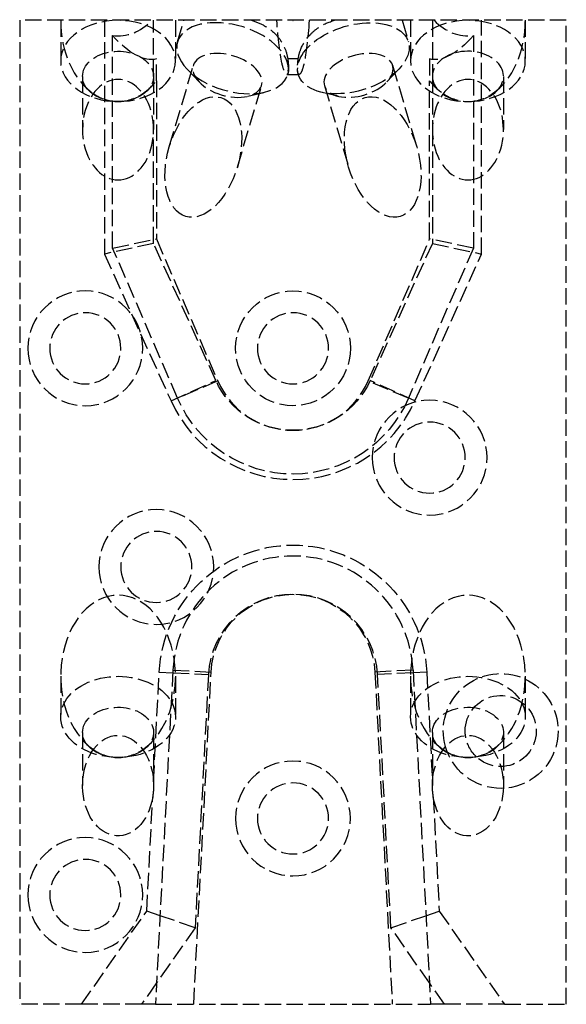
# Model space of a CAD drawing. Header units: millimetres. Extents: x -25 to 25, y -90 to 0.1.
import ezdxf

# ---------------------------------------------------------------- set-up
doc = ezdxf.new("R2010")
doc.units = ezdxf.units.MM
doc.header["$LTSCALE"] = 10
doc.linetypes.add('ALLCAD_Strich', pattern=[0.2, 0.15, -0.05])
doc.layers.add('BESCH_KONT_sich_schn_ansi_2d', color=40, linetype='Continuous')

msp = doc.modelspace()

# ---------------------------------------------------------------- linework, layer by layer
at = {"layer": 'BESCH_KONT_sich_schn_ansi_2d', "linetype": 'ALLCAD_Strich', "extrusion": (0, 1, -2.220446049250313e-16)}
for p, q in [((-25.00000000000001, 4.263256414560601e-14), (-25, -89.99999999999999)), ((25.00000000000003, -2.842170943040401e-14), (-25.00000000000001, 4.263256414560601e-14)), ((-21.24999999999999, 0), (-21.24999999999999, -3.71231060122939)), ((-12.75000000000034, -5.126524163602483), (-12.75000000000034, 0)), ((-10.74999999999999, 1.4210854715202e-14), (-10.74999999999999, -3.71231060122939)), ((-10.56097716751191, -1.976599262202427), (-9.975481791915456, 1.4210854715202e-14)), ((10.75000000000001, 0), (10.75000000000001, -3.71231060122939)), ((12.74999999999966, 0), (12.74999999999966, -5.126524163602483)), ((17.24999999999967, -21.37610492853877), (17.24999999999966, 0)), ((-17.25000000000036, -1.4210854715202e-14), (-17.25000000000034, -21.37610492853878)), ((-0.009844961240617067, -0.007131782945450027), (-0.009844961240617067, -0.004496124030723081)), ((-0.008139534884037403, -0.004496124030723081), (-0.008139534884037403, -0.007131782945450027)), ((-0.007131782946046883, -0.001782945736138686), (-0.006356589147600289, -0.001782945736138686)), ((-0.006356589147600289, -0.009844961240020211), (-0.007131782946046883, -0.009844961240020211)), ((-0.006511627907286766, -0.003333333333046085), (-0.006976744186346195, -0.003333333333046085)), ((-0.006976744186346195, -0.008294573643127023), (-0.006511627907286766, -0.008294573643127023)), ((-0.005348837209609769, -0.007131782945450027), (-0.005348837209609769, -0.004496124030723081)), ((-0.003643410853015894, -0.004496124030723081), (-0.003643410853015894, -0.007131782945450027)), ((-0.002713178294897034, -0.009689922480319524), (-0.002713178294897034, -0.001937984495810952)), ((-0.002713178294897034, -0.001937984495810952), (0.00100775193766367, -0.001937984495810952)), ((-0.001007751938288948, -0.009689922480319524), (-0.002713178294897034, -0.009689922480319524)), ((0.00100775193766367, -0.007054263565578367), (-0.001007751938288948, -0.007054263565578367)), ((-0.001007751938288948, -0.007054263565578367), (-0.001007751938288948, -0.009689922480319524)), ((0.0005632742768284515, -0.00348837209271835), (-0.0009871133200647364, -0.00348837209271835)), ((-0.0009871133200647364, -0.00348837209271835), (-0.0009871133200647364, -0.005658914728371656)), ((-0.0009871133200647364, -0.005658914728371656), (0.0005632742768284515, -0.005658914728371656)), ((0.001493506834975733, -0.004728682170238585), (0.001493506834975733, -0.004418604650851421)), ((0.003178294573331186, -0.004108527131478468), (0.003178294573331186, -0.004883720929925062)), ((0.003953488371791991, -0.007131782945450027), (0.003953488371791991, -0.004496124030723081)), ((0.005658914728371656, -0.004496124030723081), (0.005658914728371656, -0.007131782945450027)), ((0.006666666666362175, -0.001782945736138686), (0.007441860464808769, -0.001782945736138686)), ((0.007441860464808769, -0.009844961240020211), (0.006666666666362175, -0.009844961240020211)), ((0.007286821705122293, -0.003333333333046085), (0.006821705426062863, -0.003333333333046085)), ((0.006821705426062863, -0.008294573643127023), (0.007286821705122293, -0.008294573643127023)), ((0.00844961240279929, -0.007131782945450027), (0.00844961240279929, -0.004496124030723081)), ((0.01015503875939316, -0.004496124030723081), (0.01015503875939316, -0.007131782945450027)), ((9.975481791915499, -1.4210854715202e-14), (10.56097716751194, -1.976599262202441)), ((21.25000000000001, -1.4210854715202e-14), (21.25000000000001, -3.71231060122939)), ((25, -90), (25.00000000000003, -2.842170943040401e-14)), ((-16.5, -20.8284271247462), (-16.5, -1.39087274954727)), ((16.50000000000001, -1.390872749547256), (16.5, -20.8284271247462)), ((-12.49999999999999, -5.533985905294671), (-12.49999999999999, -3.533985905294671)), ((12.50000000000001, -3.533985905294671), (12.50000000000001, -5.533985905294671)), ((-11.31883282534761, -11.57695012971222), (-9.108641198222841, -4.115468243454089)), ((-8.587946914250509, -5.631038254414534), (-9.719855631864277, -4.424827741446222)), ((8.587946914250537, -5.631038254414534), (9.719855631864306, -4.424827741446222)), ((9.10864119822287, -4.115468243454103), (11.31883282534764, -11.57695012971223)), ((-19.24999999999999, -5.126524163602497), (-19.24999999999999, -10.00000000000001)), ((-12.74999999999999, -5.126524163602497), (-12.74999999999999, -10.00000000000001)), ((-0.5644394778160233, -4.945268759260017), (0.5644394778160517, -4.945268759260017)), ((-0.4933699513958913, -4.958760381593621), (-0.4486172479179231, -4.807677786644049)), ((0.4485816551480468, -4.807557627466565), (0.4933699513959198, -4.958760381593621)), ((12.75000000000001, -5.126524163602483), (12.75000000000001, -10.00000000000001)), ((19.25000000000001, -5.126524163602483), (19.25000000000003, -10.00000000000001)), ((-12.49999999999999, -5.533985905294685), (-12.49999999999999, -20.00000000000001)), ((-5.086504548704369, -13.42304987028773), (-2.876312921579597, -5.9615679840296)), ((2.876312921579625, -5.9615679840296), (5.086504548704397, -13.42304987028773)), ((12.50000000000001, -20), (12.50000000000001, -5.533985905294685)), ((-4.138442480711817, -6.949041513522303), (-2.53219462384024, -6.553909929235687)), ((4.138442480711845, -6.949041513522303), (2.532194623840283, -6.553909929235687)), ((-12.75000000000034, -20.40317049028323), (-12.75000000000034, -10.00000000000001)), ((12.74999999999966, -10.00000000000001), (12.74999999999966, -20.40317049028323)), ((-12.75000000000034, -20.40317049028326), (-17.25000000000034, -21.37610492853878)), ((-16.5, -20.82842712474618), (-12.5, -20)), ((-7.057798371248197, -32.95155933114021), (-12.75000000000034, -20.40317049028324)), ((-12.49999999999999, -20.00000000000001), (-6.883064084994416, -32.97883010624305)), ((6.88306408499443, -32.97883010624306), (12.50000000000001, -20)), ((12.74999999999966, -20.40317049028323), (7.057798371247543, -32.9515593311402)), ((16.50000000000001, -20.8284271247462), (12.50000000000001, -20.00000000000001)), ((12.74999999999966, -20.40317049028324), (17.24999999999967, -21.37610492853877)), ((-17.25000000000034, -21.37610492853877), (-11.15587484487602, -34.81052926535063)), ((-10.55403159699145, -34.56753949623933), (-16.5, -20.82842712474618)), ((16.50000000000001, -20.8284271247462), (10.55403159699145, -34.56753949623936)), ((11.15587484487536, -34.81052926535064), (17.24999999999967, -21.37610492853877)), ((-11.15587484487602, -34.81052926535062), (-7.057798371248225, -32.95155933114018)), ((-6.883064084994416, -32.97883010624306), (-10.55403159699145, -34.56753949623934)), ((10.55403159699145, -34.56753949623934), (6.88306408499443, -32.97883010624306)), ((11.15587484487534, -34.81052926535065), (7.057798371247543, -32.95155933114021)), ((-10.98492488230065, -59.42430448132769), (-12.5873291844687, -90)), ((-10.98492488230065, -59.42430448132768), (-7.489721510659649, -59.60748032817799)), ((10.98492488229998, -59.42430448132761), (7.489721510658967, -59.60748032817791)), ((10.98492488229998, -59.4243044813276), (12.58732918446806, -90)), ((-21.25, -60.00000000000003), (-21.25, -63.7123106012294)), ((-12.75944062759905, -69.64992871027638), (-12.23321180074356, -59.60888453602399)), ((-12.23321180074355, -59.60888453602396), (-10.99799094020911, -59.67361971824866)), ((-10.99799094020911, -59.67361971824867), (-7.739378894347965, -59.84439633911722)), ((-10.75, -60.00000000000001), (-10.75, -63.7123106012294)), ((-9.082525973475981, -90.00000000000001), (-7.489721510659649, -59.60748032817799)), ((-7.739378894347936, -59.84439633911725), (-8.95291266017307, -83.00000000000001)), ((7.489721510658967, -59.60748032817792), (9.082525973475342, -90)), ((10.99799094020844, -59.67361971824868), (7.739378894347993, -59.84439633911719)), ((8.952912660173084, -82.99999999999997), (7.739378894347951, -59.84439633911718)), ((10.75, -60.00000000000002), (10.75000000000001, -63.71231060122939)), ((12.23321180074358, -59.60888453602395), (10.99799094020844, -59.67361971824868)), ((12.23321180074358, -59.60888453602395), (12.75944062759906, -69.64992871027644)), ((21.25, -60.00000000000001), (21.25, -63.71231060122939)), ((-19.25, -65.1265241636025), (-19.24999999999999, -70.00000000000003)), ((-12.75, -65.1265241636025), (-12.75, -69.97363103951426)), ((12.75000000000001, -65.12652416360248), (12.75000000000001, -69.97363103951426)), ((19.25, -65.12652416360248), (19.25000000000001, -70.00000000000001)), ((-13.37921364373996, -81.47590234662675), (-12.8313403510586, -71.021857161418)), ((12.83134035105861, -71.02185716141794), (13.37921364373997, -81.47590234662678)), ((-19.34785107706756, -90), (-13.37921364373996, -81.47590234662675)), ((-12.16255529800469, -81.89483141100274), (-13.37921364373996, -81.47590234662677)), ((-8.952912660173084, -83.00000000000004), (-12.16255529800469, -81.89483141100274)), ((8.952912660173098, -83.00000000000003), (12.16255529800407, -81.89483141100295)), ((12.16255529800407, -81.89483141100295), (13.37921364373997, -81.47590234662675)), ((13.37921364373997, -81.47590234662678), (19.34785107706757, -90.00000000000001)), ((-8.952912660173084, -83), (-12.48482442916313, -88.04409275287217)), ((12.48482442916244, -88.04409275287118), (8.952912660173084, -82.99999999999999)), ((-12.48482442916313, -88.04409275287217), (-13.85436542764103, -90.00000000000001)), ((13.85436542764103, -89.99999999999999), (12.48482442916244, -88.04409275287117)), ((-19.34785107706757, -90), (-25, -90)), ((-13.85436542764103, -90.00000000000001), (-19.34785107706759, -90.00000000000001)), ((-12.5873291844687, -90), (-13.85436542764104, -90)), ((-12.5873291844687, -90.00000000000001), (12.58732918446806, -90)), ((13.85436542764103, -90), (12.58732918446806, -90)), ((19.34785107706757, -90), (13.85436542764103, -90)), ((19.34785107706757, -90), (25, -90))]:
    msp.add_line(p, q, dxfattribs=at)
at = {"layer": 'BESCH_KONT_sich_schn_ansi_2d', "linetype": 'ALLCAD_Strich', "extrusion": (0, -2.220446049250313e-16, -1)}
for centre, radius in [((19.00000000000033, -30.00000000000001), 5.25), ((19.00000000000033, -30.00000000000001), 3.25), ((-1.4210854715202e-14, -30.00000000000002), 3.25), ((-12.49999999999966, -40.00000000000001), 5.25), ((-12.49999999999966, -40.00000000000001), 3.25), ((12.50000000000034, -50.00000000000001), 5.25), ((12.50000000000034, -50.00000000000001), 3.25), ((3.268496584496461e-13, -73), 5.25), ((3.268496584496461e-13, -73), 3.25), ((19.00000000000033, -80.00000000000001), 5.25), ((19.00000000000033, -80.00000000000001), 3.25)]:
    msp.add_circle(centre, radius, dxfattribs=at)
at = {"layer": 'BESCH_KONT_sich_schn_ansi_2d', "linetype": 'ALLCAD_Strich'}
msp.add_circle((0, -30.00000000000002), 5.250000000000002, dxfattribs=at)
at = {"layer": 'BESCH_KONT_sich_schn_ansi_2d', "linetype": 'ALLCAD_Strich', "extrusion": (0, -2.220446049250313e-16, -1)}
for centre, radius, start, end in [((0.007131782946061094, -0.00449612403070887), 0.002713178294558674, 359.9999999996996, 90.00000000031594), ((0.007131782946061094, -0.007131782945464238), 0.002713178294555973, 270, 6.163660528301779e-10), ((0.006356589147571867, -0.00449612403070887), 0.002713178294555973, 89.99999999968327, 180.0000000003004), ((0.006356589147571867, -0.007131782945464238), 0.002713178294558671, 179.9999999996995, 270.0000000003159), ((-0.001007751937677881, -0.004108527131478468), 0.002170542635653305, 89.99999999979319, 180), ((-0.00100775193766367, -0.004883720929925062), 0.002170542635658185, 180, 270.0000000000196), ((-0.006666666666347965, -0.00449612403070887), 0.00271317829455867, 359.9999999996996, 90.00000000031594), ((-0.006666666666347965, -0.007131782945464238), 0.002713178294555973, 270, 6.163660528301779e-10), ((-0.007441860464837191, -0.00449612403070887), 0.002713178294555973, 89.99999999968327, 180.0000000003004), ((-0.007441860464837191, -0.007131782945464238), 0.00271317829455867, 179.9999999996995, 270.0000000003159), ((3.410605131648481e-13, -29.75000000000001), 7.750000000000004, 204.4000000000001, 335.5999999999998), ((-1.4210854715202e-14, -30.00000000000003), 11.5, 203.4018390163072, 336.5981609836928), ((0, -60.25000000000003), 12.25000000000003, 2.999999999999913, 177.0000000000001), ((3.410605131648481e-13, -60.00000000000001), 7.500000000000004, 2.999999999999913, 177.0000000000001), ((-18.99999999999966, -65), 5.249999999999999, 344.1494507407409, 180), ((-18.99999999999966, -65), 3.25, 0, 313.7445763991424), ((-18.99999999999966, -65), 5.25, 180, 338.4166798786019), ((-18.99999999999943, -65.00000000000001), 3.249999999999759, 352.6694148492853, 0), ((-18.99999999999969, -64.99999999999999), 3.250000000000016, 313.7445763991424, 352.6694148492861), ((-19.00000000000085, -64.99999999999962), 5.250000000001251, 338.4166798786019, 344.1494507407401)]:
    msp.add_arc(centre, radius, start, end, dxfattribs=at)
at = {"layer": 'BESCH_KONT_sich_schn_ansi_2d', "linetype": 'ALLCAD_Strich'}
for centre, radius, start, end in [((-0.006976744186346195, -0.004496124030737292), 0.001162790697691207, 90.00000000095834, 179.9999999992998), ((-0.006976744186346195, -0.007131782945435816), 0.001162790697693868, 180.0000000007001, 269.9999999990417), ((-0.006511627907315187, -0.004496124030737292), 0.001162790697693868, 7.002309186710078e-10, 89.99999999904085), ((-0.006511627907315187, -0.007131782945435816), 0.001162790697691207, 270, 359.9999999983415), ((0.0005632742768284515, -0.004418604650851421), 0.000930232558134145, 0, 90.00000000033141), ((0.0005632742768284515, -0.004728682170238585), 0.0009302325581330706, 270, 359.9999999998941), ((0.006821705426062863, -0.004496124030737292), 0.001162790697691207, 90.00000000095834, 179.9999999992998), ((0.006821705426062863, -0.007131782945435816), 0.001162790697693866, 180.0000000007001, 269.9999999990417), ((0.007286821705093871, -0.004496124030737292), 0.001162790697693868, 7.002309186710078e-10, 89.99999999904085), ((0.007286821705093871, -0.007131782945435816), 0.001162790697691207, 270.0000000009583, 359.9999999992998), ((1.4210854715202e-14, -30.00000000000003), 7.500000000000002, 203.4018390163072, 336.5981609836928), ((-3.410605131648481e-13, -29.74999999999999), 12.25000000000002, 204.4000000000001, 335.5999999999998), ((-3.410605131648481e-13, -60.00000000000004), 11, 2.999999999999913, 177.0000000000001), ((0, -60.25000000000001), 7.749999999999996, 2.999999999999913, 177.0000000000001)]:
    msp.add_arc(centre, radius, start, end, dxfattribs=at)
for centre, major_axis, ratio, start_param, end_param in [((-15.99999999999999, -1.4210854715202e-14), (1.392148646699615e-15, 7.424621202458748), 0.7071067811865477, 1.57079632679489, 2.69611032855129), ((-15.99999999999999, 5.999999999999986), (1.392148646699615e-15, 7.424621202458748), 0.7071067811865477, 3.046209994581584, 3.771432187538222), ((5.527173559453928, -3.467679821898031), (-5.033803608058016, -1.491080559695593), 0.5735764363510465, -6.75989230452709, -0.4767069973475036), ((-15.99999999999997, -3.71231060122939), (-5.25, 3.64859580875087e-15), 0.7071067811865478, -1.570796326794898, 1.570796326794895), ((-15.99999999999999, -3.71231060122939), (5.250000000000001, 2.631774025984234e-15), 0.7071067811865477, -1.570796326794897, 1.570796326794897), ((16.00000000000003, -3.71231060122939), (-5.250000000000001, 4.904669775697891e-15), 0.7071067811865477, -1.570796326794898, 1.570796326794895), ((16.00000000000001, 5.999999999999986), (1.392148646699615e-15, 7.424621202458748), 0.7071067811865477, 2.511753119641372, 3.236975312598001), ((16.00000000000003, -3.71231060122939), (5.250000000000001, 2.631774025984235e-15), 0.7071067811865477, -1.570796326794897, 1.570796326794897), ((16.00000000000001, -1.4210854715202e-14), (1.392148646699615e-15, 7.424621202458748), 0.7071067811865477, -2.696110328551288, -1.570796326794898), ((16.00000000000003, -5.126524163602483), (3.249999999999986, -7.327471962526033e-15), 0.7071067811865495, -0.7850855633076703, 3.141592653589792), ((16.00000000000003, -5.126524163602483), (-3.250000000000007, 0), 0.7071067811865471, -1.77635683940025e-15, 0.7850855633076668), ((-15.99999999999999, -1.4210854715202e-14), (1.392148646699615e-15, 7.424621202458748), 0.7071067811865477, -2.696110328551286, -2.411864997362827), ((16.00000000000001, -1.4210854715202e-14), (1.392148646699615e-15, 7.424621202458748), 0.7071067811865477, 2.411864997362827, 2.696110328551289), ((-15.99999999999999, -1.4210854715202e-14), (1.392148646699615e-15, 7.424621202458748), 0.7071067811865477, 2.69611032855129, 3.141592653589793), ((-15.99999999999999, -1.4210854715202e-14), (1.392148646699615e-15, 7.424621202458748), 0.7071067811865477, -3.141592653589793, -2.696110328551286), ((-8.20266868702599, -12.49999999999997), (1.609288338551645, 5.43286638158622), 0.5735764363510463, -3.141592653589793, 3.141592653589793), ((8.20266868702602, -12.49999999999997), (-1.609288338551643, 5.43286638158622), 0.5735764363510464, -3.141592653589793, 3.141592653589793), ((16.00000000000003, -5.126524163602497), (3.249999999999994, 2.284838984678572e-13), 0.7071067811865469, -2.356507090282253, -0.7850855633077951), ((16.00000000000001, -1.4210854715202e-14), (1.392148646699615e-15, 7.424621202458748), 0.7071067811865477, 2.696110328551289, 3.141592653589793), ((16.00000000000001, -1.4210854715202e-14), (1.392148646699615e-15, 7.424621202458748), 0.7071067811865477, -3.141592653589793, -2.696110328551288), ((-16, -60.00000000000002), (1.392148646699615e-15, 7.424621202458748), 0.7071067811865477, -2.696110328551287, 2.696110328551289), ((16, -60.00000000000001), (1.392148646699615e-15, 7.424621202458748), 0.7071067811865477, -2.696110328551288, 2.696110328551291), ((-16, -63.7123106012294), (5.25, -9.843977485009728e-16), 0.7071067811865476, -1.570796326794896, 4.712388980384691), ((16.00000000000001, -63.71231060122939), (5.25, -9.843977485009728e-16), 0.7071067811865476, -1.570796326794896, 4.712388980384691), ((-16, -60.00000000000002), (1.392148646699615e-15, 7.424621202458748), 0.7071067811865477, 2.696110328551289, 3.141592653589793), ((-16, -60.00000000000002), (1.392148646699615e-15, 7.424621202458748), 0.7071067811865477, -3.141592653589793, -2.696110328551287), ((16, -60.00000000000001), (1.392148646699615e-15, 7.424621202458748), 0.7071067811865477, 2.696110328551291, 3.141592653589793), ((16, -60.00000000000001), (1.392148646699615e-15, 7.424621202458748), 0.7071067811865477, -3.141592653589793, -2.696110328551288)]:
    msp.add_ellipse(centre, major_axis=major_axis, ratio=ratio, start_param=start_param, end_param=end_param, dxfattribs=at)
at = {"layer": 'BESCH_KONT_sich_schn_ansi_2d', "linetype": 'ALLCAD_Strich', "extrusion": (1.232595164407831e-32, -2.220446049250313e-16, -1)}
msp.add_ellipse((-5.5271735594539, -3.467679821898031), major_axis=(5.033803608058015, -1.491080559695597), ratio=0.5735764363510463, start_param=-9.901484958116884, end_param=-3.618299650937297, dxfattribs=at)
at = {"layer": 'BESCH_KONT_sich_schn_ansi_2d', "linetype": 'ALLCAD_Strich', "extrusion": (0, -2.220446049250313e-16, -1)}
for centre, major_axis, ratio, start_param, end_param in [((-15.99999999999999, 5.499999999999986), (3.712310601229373, -8.962310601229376), 0.4142135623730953, 0.05567050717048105, 0.8807808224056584), ((16.00000000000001, 5.499999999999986), (3.712310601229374, 8.962310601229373), 0.414213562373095, 2.260811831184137, 3.085922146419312), ((-15.99999999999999, -5.126524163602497), (-3.249999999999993, 0), 0.7071067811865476, -1.77635683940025e-15, 3.926678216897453), ((-5.992477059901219, -5.038518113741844), (3.116164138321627, -0.9230498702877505), 0.5735764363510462, -3.618299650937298, 2.664885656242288), ((5.992477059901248, -5.038518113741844), (3.116164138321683, 0.9230498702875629), 0.5735764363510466, -5.806478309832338, 0.476706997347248), ((-15.99999999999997, -10.00000000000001), (8.618063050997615e-16, 4.596194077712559), 0.7071067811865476, -3.141592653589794, 3.141592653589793), ((-16.00000000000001, -5.126524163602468), (-3.249999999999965, -7.771561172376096e-14), 0.7071067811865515, -0.7850855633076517, 2.164934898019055e-14), ((16.00000000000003, -10.00000000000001), (8.618063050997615e-16, 4.596194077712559), 0.7071067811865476, -3.141592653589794, 3.141592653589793), ((-15.99999999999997, -5.126524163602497), (-3.249999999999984, 2.409183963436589e-13), 0.707106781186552, -2.356507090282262, -0.7850855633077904), ((-16, -65.1265241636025), (-3.249999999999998, 0), 0.7071067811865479, -8.881784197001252e-16, 3.926678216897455), ((16.00000000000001, -65.12652416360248), (-3.25, 0), 0.7071067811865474, 0, 3.926678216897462), ((-16, -70.00000000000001), (8.618063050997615e-16, 4.596194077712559), 0.7071067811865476, 1.794996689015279, 7.777742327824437), ((-16, -65.1265241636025), (-3.250000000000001, 1.77635683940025e-15), 0.7071067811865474, -0.7850855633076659, 1.221245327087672e-15), ((16, -65.12652416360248), (-3.24999999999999, -1.243449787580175e-14), 0.7071067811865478, -0.7850855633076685, 4.218847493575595e-15), ((16.00000000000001, -70.00000000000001), (8.618063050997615e-16, 4.596194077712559), 0.7071067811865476, -1.494557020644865, 4.488188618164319), ((-16, -65.1265241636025), (-3.249999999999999, 2.384759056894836e-13), 0.7071067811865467, -2.356507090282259, -0.7850855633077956), ((16.00000000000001, -65.12652416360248), (-3.249999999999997, 2.380318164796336e-13), 0.7071067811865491, -2.356507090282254, -0.785085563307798), ((-15.99999999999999, -73.05776588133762), (2.340262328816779, 5.251468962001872), 0.4294309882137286, 0.6906383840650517, 0.9910780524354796), ((16.00000000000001, -73.05776588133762), (2.340262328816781, -5.251468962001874), 0.4294309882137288, 2.150514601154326, 2.450954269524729)]:
    msp.add_ellipse(centre, major_axis=major_axis, ratio=ratio, start_param=start_param, end_param=end_param, dxfattribs=at)
at = {"layer": 'BESCH_KONT_sich_schn_ansi_2d', "linetype": 'ALLCAD_Strich'}
for points, knots in [([(-3.804787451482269, 1.4210854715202e-14), (-3.373804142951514, -0.1195009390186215), (-2.966001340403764, -0.2894036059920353), (-2.59199136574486, -0.5063420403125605), (-2.170191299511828, -0.751000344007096), (-1.799290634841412, -1.050874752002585), (-1.489232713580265, -1.395055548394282), (-1.200904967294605, -1.715114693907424), (-0.9696503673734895, -2.068483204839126), (-0.7979445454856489, -2.443931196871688), (-0.6433660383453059, -2.781928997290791), (-0.5384480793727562, -3.134705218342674), (-0.4820427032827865, -3.494086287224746)], [0, 0, 0, 0, 0.136064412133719, 0.136064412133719, 0.136064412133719, 0.2895148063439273, 0.2895148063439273, 0.2895148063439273, 0.4322107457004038, 0.4322107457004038, 0.4322107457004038, 0.5606730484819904, 0.5606730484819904, 0.5606730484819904, 0.5606730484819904]), ([(-0.4820427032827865, -3.494086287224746), (-0.4518935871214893, -3.725743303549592), (-0.4033318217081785, -4.168734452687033), (-0.4058223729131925, -4.846674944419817), (-0.587338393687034, -5.043905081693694), (-0.8164254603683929, -4.66462315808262), (-1.152672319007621, -3.482579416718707), (-1.364116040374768, -1.710448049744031), (-1.485113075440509, 0)], [-0.09925483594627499, -0.09925483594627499, -0.09925483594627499, -0.09925483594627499, -0.03238077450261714, 0.0344932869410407, 0.1682414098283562, 0.3019895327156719, 0.4357376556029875, 0.8369820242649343, 0.8369820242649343, 0.8369820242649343, 0.8369820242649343]), ([(1.485113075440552, 0), (1.36411604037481, -1.710448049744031), (1.152672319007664, -3.482579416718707), (0.8164254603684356, -4.664623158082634), (0.5873383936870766, -5.043905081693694), (0.4058223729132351, -4.846674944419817), (0.4033318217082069, -4.168734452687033), (0.4518935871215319, -3.725743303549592), (0.482042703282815, -3.494086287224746)], [-0.8369820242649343, -0.8369820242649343, -0.8369820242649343, -0.8369820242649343, -0.4357376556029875, -0.3019895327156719, -0.1682414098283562, -0.0344932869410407, 0.03238077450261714, 0.09925483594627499, 0.09925483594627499, 0.09925483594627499, 0.09925483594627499]), ([(0.4820427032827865, -3.494086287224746), (0.5275313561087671, -3.204260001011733), (0.6045976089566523, -2.918562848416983), (0.7139671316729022, -2.641272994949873), (0.9035222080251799, -2.160684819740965), (1.187624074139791, -1.711723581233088), (1.561693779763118, -1.31659634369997), (1.794231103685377, -1.070968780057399), (2.058838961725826, -0.849055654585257), (2.351840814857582, -0.6552085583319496), (2.787986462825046, -0.366658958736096), (3.278549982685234, -0.145912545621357), (3.804787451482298, 0)], [0, 0, 0, 0, 0.1036939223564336, 0.1036939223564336, 0.1036939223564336, 0.2834122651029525, 0.2834122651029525, 0.2834122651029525, 0.3951326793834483, 0.3951326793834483, 0.3951326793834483, 0.5614332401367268, 0.5614332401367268, 0.5614332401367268, 0.5614332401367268])]:
    msp.add_open_spline(points, degree=3, knots=knots, dxfattribs=at)
msp.add_open_spline([(-0.4820427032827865, -3.494086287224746), (-0.1606809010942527, -3.494086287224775), (0.1606809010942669, -3.494086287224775), (0.4820427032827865, -3.494086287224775)], degree=3, dxfattribs=at)

doc.saveas('drawing.dxf')
